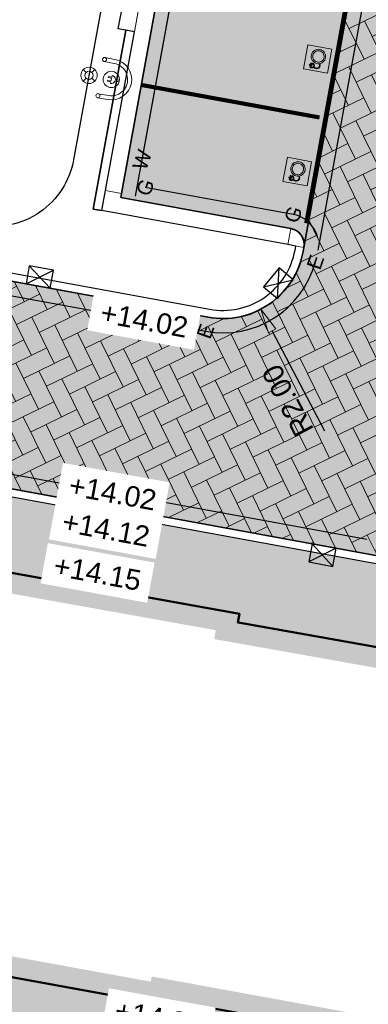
# Model space of a CAD drawing. Header units: metres. Extents: x 131295 to 132236, y 397710 to 398702.
# Tile 76 of 127: x 131583.52 to 131592.05, y 398171.45 to 398195.56. Entities that reach past the tile are written whole.
import ezdxf
from ezdxf.enums import TextEntityAlignment as Align

# ---------------------------------------------------------------- set-up
doc = ezdxf.new("R2010")
doc.units = ezdxf.units.M
for name, pattern in [('AL-MATERIAALS', [2, 1, -1]), ('MA-1-1', [2, 1, -1]), ('MA-1-3', [4, 1, -3])]:
    doc.linetypes.add(name, pattern=pattern)
doc.layers.get('Defpoints').update_dxf_attribs({"color": 128})
for name, color, linetype, lineweight in [('N-IE-beschermbeugel', 190, 'Continuous', 18), ('N-IE-laadpaal @ 0.2', 190, 'Continuous', 18), ('N-IE-markering 1 - 1 streep', 255, 'MA-1-1', 18), ('N-IE-markering 1 - 3 streep 0.10', 255, 'MA-1-3', 18), ('N-IE-verkeersbordpaal @ 0.2', 190, 'Continuous', 18), ('N-KO-tekst banden', 1, 'Continuous', 18), ('N-KO-trottoirband 180-200x250mm', 3, 'Continuous', 35), ('N-KO-trottoirband 380-400x250mm', 3, 'Continuous', 35), ('N-KO-trottoirband achterkant', 8, 'Continuous', 5), ('N-KO-wadiband 400x350mm', 6, 'Continuous', 35), ('N-KO-wadiband achterkant', 8, 'Continuous', 5), ('N-RI-trottoirkolk', 7, 'Continuous', 25), ("N-VH-arcering 'MAT' grijs 254", 254, 'Continuous', 18), ('N-VH-arcering betontegels blokverband', 8, 'Continuous', 5), ('N-VH-arcering betontegels halfsteensverband', 8, 'Continuous', 5), ('N-VH-arcering SBS KF keperverband', 8, 'Continuous', 5), ('N-VH-betontegel 600x400x80 mm', 8, 'Continuous', 5), ('X-AL-gebouw arcering', 253, 'Continuous', 18), ('X-AL-gebouw contour', 4, 'Continuous', 50), ('X-AL-maatvoering', 1, 'Continuous', 18), ('X-AL-materiaalscheiding', 1, 'AL-MATERIAALS', 18), ('X-AL-planhoogte', 190, 'Continuous', 25)]:
    doc.layers.add(name, color=color, linetype=linetype, lineweight=lineweight)
doc.layers.add("N-VH-arcering 'MAT' kleur 5 (roodbruin)", color=7, linetype='Continuous', lineweight=18, true_color=0xc5a6a0)
doc.layers.add('N-VH-arcering betontegels blokverband (blauw)', color=140, linetype='Continuous', lineweight=5, true_color=0x00bfff)
for name, color, linetype, plot in [('X-AL-contourlijnen', 30, 'Continuous', False), ('X-AL-hulplijn bandenlijnnummers', 30, 'Continuous', False), ('X-AL-hulplijn hoogtetekst', 190, 'Continuous', False)]:
    doc.layers.add(name, color=color, linetype=linetype, plot=plot)
doc.styles.add('CS Annotative', font='arial.ttf')
doc.dimstyles.new('CS Annotative', dxfattribs={"dimtxt": 2.5, "dimasz": 3, "dimexe": 0.18, "dimexo": 0.0625, "dimgap": 1, "dimtad": 1, "dimzin": 0, "dimdsep": 46, "dimtxsty": 'CS Annotative', "dimblk": 'CS Dimensionpijl', "dimcen": 0, "dimse1": 1, "dimse2": 1, "dimclrd": 256, "dimclre": 256, "dimclrt": 2, "dimadec": 0, "dimazin": 0, "dimtm": 1e-09, "dimtfac": 1, "dimtofl": 0, "dimtmove": 1, "dimatfit": 3, "dimfxl": 1, "dimtfillclr": 256, "dimtolj": 1, "dimtzin": 0, "dimarcsym": 0})

# ---------------------------------------------------------------- blocks, each defined once
blk = doc.blocks.new('CS tegel 600x400x80')
at = {"linetype": 'Continuous', "flags": 128}
blk.add_lwpolyline([(0.5999999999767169, 5.820766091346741e-11), (0.5999999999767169, 0.4000000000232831), (0, 0.4000000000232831), (0, 0)], close=True, dxfattribs=at)
blk = doc.blocks.new('*U85')
for p, q in [((-0.9807710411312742, -1.134939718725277), (-0.721638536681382, 2.60609628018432)), ((-2.68318061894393, 0.3362168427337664), (0.9807710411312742, 1.134939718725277))]:
    blk.add_line(p, q)
blk.add_lwpolyline([(-0.9807710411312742, -1.134939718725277), (0.9807710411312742, 1.134939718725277), (-0.721638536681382, 2.60609628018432), (-2.68318061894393, 0.3362168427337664)], close=True)
blk = doc.blocks.new('*U86')
for p, q in [((-1.027020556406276, 2.50154527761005), (1.470565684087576, -0.2956967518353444)), ((-1.470565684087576, 0.2956967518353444), (1.914110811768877, 1.910151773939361))]:
    blk.add_line(p, q)
blk.add_lwpolyline([(-1.470565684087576, 0.2956967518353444), (1.470565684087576, -0.2956967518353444), (1.914110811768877, 1.910151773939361), (-1.027020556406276, 2.50154527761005)], close=True)
blk = doc.blocks.new('*U87')
for p, q in [((1.027056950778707, -2.501530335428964), (-1.470569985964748, 0.2956753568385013)), ((1.470569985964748, -0.2956753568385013), (-1.914083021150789, -1.910179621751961))]:
    blk.add_line(p, q)
blk.add_lwpolyline([(1.470569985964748, -0.2956753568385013), (-1.470569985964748, 0.2956753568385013), (-1.914083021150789, -1.910179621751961), (1.027056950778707, -2.501530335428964)], close=True)
blk = doc.blocks.new('*U580')
at = {"ltscale": 5, "true_color": 0xffffff}
h = blk.add_hatch(color=7, dxfattribs=at)
h.dxf.hatch_style = 1
h.paths.add_polyline_path([(-0.420377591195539, 0.4381752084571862), (-0.4705795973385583, 0.4325543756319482), (-0.5179979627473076, 0.4177772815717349), (-0.5615034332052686, 0.3946246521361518), (-0.599966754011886, 0.3638772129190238), (-0.6322586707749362, 0.3263156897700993), (-0.6572499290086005, 0.2827208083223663), (-0.6738112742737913, 0.2338732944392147), (-0.6807013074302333, 0.1819289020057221), (-0.6774915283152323, 0.1312074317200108), (-0.6649303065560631, 0.08298728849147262), (-0.6437983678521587, 0.03839772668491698), (-0.6148764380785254, -0.001431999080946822), (-0.5789452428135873, -0.03537263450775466), (-0.5367855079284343, -0.06229492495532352), (-0.4891779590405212, -0.081069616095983), (-0.4375108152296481, -0.09049771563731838), (-0.3867047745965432, -0.08975312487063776), (-0.3734143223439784, -0.1232332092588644), (-0.3754729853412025, -0.1753770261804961), (-0.4011289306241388, -0.2209070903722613), (-0.4381904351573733, -0.2464275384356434), (-0.4632965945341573, -0.2531281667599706), (-0.4887988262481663, -0.2532949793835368), (-0.5145865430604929, -0.2476663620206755), (-0.5362386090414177, -0.238962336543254), (-0.5563657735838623, -0.2275057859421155), (-0.5752213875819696, -0.2136959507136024), (-0.5805632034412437, -0.207503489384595), (-0.5795705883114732, -0.2059081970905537), (-0.5786339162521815, -0.2043936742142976), (-0.5718742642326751, -0.1914560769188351), (-0.5644140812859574, -0.1540127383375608), (-0.5729085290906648, -0.1176118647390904), (-0.5966500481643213, -0.08669005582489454), (-0.6002696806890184, -0.08358648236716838), (-0.6038948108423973, -0.0804892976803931), (-0.6075313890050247, -0.07740569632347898), (-0.612970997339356, -0.07343984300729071), (-0.6186618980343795, -0.0720805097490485), (-0.6240693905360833, -0.07442971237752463), (-0.6298782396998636, -0.0805285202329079), (-0.6487674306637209, -0.1027390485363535), (-0.6695158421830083, -0.08503305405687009), (-0.6806894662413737, -0.07554863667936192), (-0.6902754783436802, -0.06781107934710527), (-0.6968519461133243, -0.06621045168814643), (-0.7026379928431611, -0.06842532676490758), (-0.7060880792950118, -0.07401209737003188), (-0.7063255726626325, -0.07814216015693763), (-0.6703704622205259, -0.1121946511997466), (-0.665700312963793, -0.1227004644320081), (-0.6945379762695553, -0.1566455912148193), (-0.696587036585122, -0.154911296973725), (-0.7258256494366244, -0.1300595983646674), (-0.7349357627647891, -0.1225186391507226), (-0.7403846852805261, -0.1202146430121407), (-0.7454576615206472, -0.1206581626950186), (-0.7497461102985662, -0.1238210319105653), (-0.7520661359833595, -0.1285479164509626), (-0.7515785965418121, -0.1335547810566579), (-0.7483364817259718, -0.1385536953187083), (-0.7459399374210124, -0.1407840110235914), (-0.7448643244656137, -0.141700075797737), (-0.7437855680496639, -0.1426125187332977), (-0.7082739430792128, -0.1728059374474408), (-0.7214480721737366, -0.1882899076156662), (-0.7279328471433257, -0.1959753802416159), (-0.7325492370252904, -0.2022149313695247), (-0.733736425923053, -0.2074015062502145), (-0.7318853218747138, -0.2123047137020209), (-0.7271337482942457, -0.2170553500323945), (-0.7216468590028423, -0.2217820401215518), (-0.7160879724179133, -0.2264216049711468), (-0.710410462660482, -0.2309053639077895), (-0.694416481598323, -0.2406360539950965), (-0.677217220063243, -0.2464797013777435), (-0.6588824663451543, -0.2485423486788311), (-0.6399315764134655, -0.2468920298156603), (-0.6223640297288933, -0.2416395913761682), (-0.6064615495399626, -0.2331066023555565), (-0.591760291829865, -0.2289892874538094), (-0.5769042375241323, -0.2387043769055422), (-0.5622204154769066, -0.2480950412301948), (-0.5472919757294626, -0.2567001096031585), (-0.51966086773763, -0.2684687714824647), (-0.4909461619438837, -0.2745404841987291), (-0.4612013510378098, -0.2741503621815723), (-0.4067925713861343, -0.2537326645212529), (-0.3623709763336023, -0.2009119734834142), (-0.3506975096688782, -0.1322629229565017), (-0.3649061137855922, -0.08523922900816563), (-0.3373891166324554, -0.07945123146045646), (-0.2917860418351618, -0.06038877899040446), (-0.250660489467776, -0.03334115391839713), (-0.2151417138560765, 0.0009109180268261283), (-0.1863589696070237, 0.04158671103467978), (-0.1654415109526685, 0.08790549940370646), (-0.1535410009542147, 0.1389355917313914), (-0.1517822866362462, 0.1904842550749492), (-0.1597653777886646, 0.2400962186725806), (-0.1767095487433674, 0.2866422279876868), (-0.2018340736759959, 0.3289930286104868), (-0.2343582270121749, 0.3660193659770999), (-0.2735012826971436, 0.3965919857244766), (-0.3184825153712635, 0.4195816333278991), (-0.3685211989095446, 0.4338590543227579)])
h.paths.add_polyline_path([(-0.5115166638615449, -0.01279165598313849), (-0.5447605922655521, 0.008437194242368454), (-0.5731404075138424, 0.03524479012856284), (-0.5960100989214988, 0.0667396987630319), (-0.6127079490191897, 0.1019730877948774), (-0.6226159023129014, 0.1400078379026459), (-0.6251480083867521, 0.1800206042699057), (-0.6196812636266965, 0.221234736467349), (-0.6065827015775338, 0.2598688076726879), (-0.5868795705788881, 0.2942390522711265), (-0.5613860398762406, 0.323892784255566), (-0.5309754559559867, 0.3482028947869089), (-0.4965867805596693, 0.3665037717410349), (-0.459168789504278, 0.3781644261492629), (-0.4195866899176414, 0.3825962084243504), (-0.3784995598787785, 0.3791764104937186), (-0.3388526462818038, 0.367864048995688), (-0.3033868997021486, 0.3497377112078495), (-0.2724989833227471, 0.325612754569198), (-0.2467904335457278, 0.2963454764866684), (-0.2269260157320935, 0.2628613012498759), (-0.2135490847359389, 0.2261145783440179), (-0.2072552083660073, 0.1870004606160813), (-0.2086461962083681, 0.1462300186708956), (-0.2180883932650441, 0.1057413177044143), (-0.2345895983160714, 0.06920170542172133), (-0.2572926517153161, 0.03711773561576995), (-0.285358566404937, 0.01005273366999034), (-0.3178781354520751, -0.01133487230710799), (-0.353897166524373, -0.02639111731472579), (-0.3924964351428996, -0.03451018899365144), (-0.4329069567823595, -0.03510242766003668), (-0.4739197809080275, -0.02761850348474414)], flags=16)
h.paths.add_polyline_path([(-0.5978581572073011, -0.1164074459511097), (-0.5930795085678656, -0.1240025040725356), (-0.5894650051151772, -0.1320853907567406), (-0.5870507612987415, -0.1406630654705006), (-0.5858728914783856, -0.1497424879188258), (-0.5859675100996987, -0.1593306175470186), (-0.5874172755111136, -0.1697367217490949), (-0.5901212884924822, -0.1799183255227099), (-0.5939780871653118, -0.1892090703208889), (-0.5989693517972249, -0.1975904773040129), (-0.6050767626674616, -0.2050440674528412), (-0.6122819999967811, -0.2115513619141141), (-0.6205667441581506, -0.2170938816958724), (-0.6299126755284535, -0.2216531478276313), (-0.6400320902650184, -0.2251280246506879), (-0.6495434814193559, -0.2271116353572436), (-0.6587575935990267, -0.227743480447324), (-0.6676768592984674, -0.2270635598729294), (-0.6763037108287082, -0.2251118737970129), (-0.6846405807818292, -0.2219284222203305), (-0.6926899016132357, -0.2175532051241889), (-0.700454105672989, -0.212026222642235), (-0.7079356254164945, -0.2053874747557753), (-0.6194739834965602, -0.1012370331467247), (-0.6107634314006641, -0.1026529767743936), (-0.6037648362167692, -0.1092932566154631)], flags=16)
at = {"layer": 'N-VH-arcering betontegels blokverband (blauw)'}
h = blk.add_hatch(color=256, dxfattribs=at)
h.dxf.hatch_style = 1
h.paths.add_polyline_path([(-0.08073832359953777, -0.4426977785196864), (0.08073832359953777, 0.4426977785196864), (-0.8046572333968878, 0.6041744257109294), (-0.9661338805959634, -0.2812211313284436)])
at = {"color": 7, "true_color": 0xffffff, "flags": 128}
for points in [[(-0.420377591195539, 0.4381752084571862), (-0.4705795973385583, 0.4325543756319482), (-0.5179979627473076, 0.4177772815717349), (-0.5615034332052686, 0.3946246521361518), (-0.599966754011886, 0.3638772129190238), (-0.6322586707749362, 0.3263156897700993), (-0.6572499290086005, 0.2827208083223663), (-0.6738112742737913, 0.2338732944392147), (-0.6807013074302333, 0.1819289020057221), (-0.6774915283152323, 0.1312074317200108), (-0.6649303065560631, 0.08298728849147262), (-0.6437983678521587, 0.03839772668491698), (-0.6148764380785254, -0.001431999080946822), (-0.5789452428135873, -0.03537263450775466), (-0.5367855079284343, -0.06229492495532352), (-0.4891779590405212, -0.081069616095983), (-0.4375108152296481, -0.09049771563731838), (-0.3867047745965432, -0.08975312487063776), (-0.3734143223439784, -0.1232332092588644), (-0.3754729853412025, -0.1753770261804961), (-0.4011289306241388, -0.2209070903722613), (-0.4381904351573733, -0.2464275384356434), (-0.4632965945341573, -0.2531281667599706), (-0.4887988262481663, -0.2532949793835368), (-0.5145865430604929, -0.2476663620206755), (-0.5362386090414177, -0.238962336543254), (-0.5563657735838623, -0.2275057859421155), (-0.5752213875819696, -0.2136959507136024), (-0.5805632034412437, -0.207503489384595), (-0.5795705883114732, -0.2059081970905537), (-0.5786339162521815, -0.2043936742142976), (-0.5718742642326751, -0.1914560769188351), (-0.5644140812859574, -0.1540127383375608), (-0.5729085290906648, -0.1176118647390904), (-0.5966500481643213, -0.08669005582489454), (-0.6002696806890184, -0.08358648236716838), (-0.6038948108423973, -0.0804892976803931), (-0.6075313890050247, -0.07740569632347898), (-0.612970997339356, -0.07343984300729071), (-0.6186618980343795, -0.0720805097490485), (-0.6240693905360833, -0.07442971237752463), (-0.6298782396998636, -0.0805285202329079), (-0.6487674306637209, -0.1027390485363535), (-0.6695158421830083, -0.08503305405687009), (-0.6806894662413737, -0.07554863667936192), (-0.6902754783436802, -0.06781107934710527), (-0.6968519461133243, -0.06621045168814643), (-0.7026379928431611, -0.06842532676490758), (-0.7060880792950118, -0.07401209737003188), (-0.7063255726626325, -0.07814216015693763), (-0.6703704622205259, -0.1121946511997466), (-0.665700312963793, -0.1227004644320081), (-0.6945379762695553, -0.1566455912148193), (-0.696587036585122, -0.154911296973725), (-0.7258256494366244, -0.1300595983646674), (-0.7349357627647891, -0.1225186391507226), (-0.7403846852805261, -0.1202146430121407), (-0.7454576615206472, -0.1206581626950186), (-0.7497461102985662, -0.1238210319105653), (-0.7520661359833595, -0.1285479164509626), (-0.7515785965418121, -0.1335547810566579), (-0.7483364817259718, -0.1385536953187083), (-0.7459399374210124, -0.1407840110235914), (-0.7448643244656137, -0.141700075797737), (-0.7437855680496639, -0.1426125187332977), (-0.7082739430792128, -0.1728059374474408), (-0.7214480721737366, -0.1882899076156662), (-0.7279328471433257, -0.1959753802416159), (-0.7325492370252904, -0.2022149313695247), (-0.733736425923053, -0.2074015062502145), (-0.7318853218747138, -0.2123047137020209), (-0.7271337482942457, -0.2170553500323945), (-0.7216468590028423, -0.2217820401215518), (-0.7160879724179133, -0.2264216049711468), (-0.710410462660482, -0.2309053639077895), (-0.694416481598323, -0.2406360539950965), (-0.677217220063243, -0.2464797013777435), (-0.6588824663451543, -0.2485423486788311), (-0.6399315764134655, -0.2468920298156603), (-0.6223640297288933, -0.2416395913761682), (-0.6064615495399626, -0.2331066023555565), (-0.591760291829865, -0.2289892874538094), (-0.5769042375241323, -0.2387043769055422), (-0.5622204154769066, -0.2480950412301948), (-0.5472919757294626, -0.2567001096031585), (-0.51966086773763, -0.2684687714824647), (-0.4909461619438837, -0.2745404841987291), (-0.4612013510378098, -0.2741503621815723), (-0.4067925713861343, -0.2537326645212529), (-0.3623709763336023, -0.2009119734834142), (-0.3506975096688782, -0.1322629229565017), (-0.3649061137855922, -0.08523922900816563), (-0.3373891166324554, -0.07945123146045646), (-0.2917860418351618, -0.06038877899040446), (-0.250660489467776, -0.03334115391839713), (-0.2151417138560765, 0.0009109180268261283), (-0.1863589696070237, 0.04158671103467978), (-0.1654415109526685, 0.08790549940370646), (-0.1535410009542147, 0.1389355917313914), (-0.1517822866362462, 0.1904842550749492), (-0.1597653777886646, 0.2400962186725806), (-0.1767095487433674, 0.2866422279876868), (-0.2018340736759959, 0.3289930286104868), (-0.2343582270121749, 0.3660193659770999), (-0.2735012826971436, 0.3965919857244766), (-0.3184825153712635, 0.4195816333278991), (-0.3685211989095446, 0.4338590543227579)], [(-0.5115166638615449, -0.01279165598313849), (-0.5447605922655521, 0.008437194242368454), (-0.5731404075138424, 0.03524479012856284), (-0.5960100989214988, 0.0667396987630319), (-0.6127079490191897, 0.1019730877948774), (-0.6226159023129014, 0.1400078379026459), (-0.6251480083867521, 0.1800206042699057), (-0.6196812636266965, 0.221234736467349), (-0.6065827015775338, 0.2598688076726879), (-0.5868795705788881, 0.2942390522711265), (-0.5613860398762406, 0.323892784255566), (-0.5309754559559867, 0.3482028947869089), (-0.4965867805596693, 0.3665037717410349), (-0.459168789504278, 0.3781644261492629), (-0.4195866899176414, 0.3825962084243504), (-0.3784995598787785, 0.3791764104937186), (-0.3388526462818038, 0.367864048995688), (-0.3033868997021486, 0.3497377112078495), (-0.2724989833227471, 0.325612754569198), (-0.2467904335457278, 0.2963454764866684), (-0.2269260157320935, 0.2628613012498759), (-0.2135490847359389, 0.2261145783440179), (-0.2072552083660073, 0.1870004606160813), (-0.2086461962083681, 0.1462300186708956), (-0.2180883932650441, 0.1057413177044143), (-0.2345895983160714, 0.06920170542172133), (-0.2572926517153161, 0.03711773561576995), (-0.285358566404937, 0.01005273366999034), (-0.3178781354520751, -0.01133487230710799), (-0.353897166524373, -0.02639111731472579), (-0.3924964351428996, -0.03451018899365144), (-0.4329069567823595, -0.03510242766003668), (-0.4739197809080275, -0.02761850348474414)], [(-0.5978581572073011, -0.1164074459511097), (-0.5930795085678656, -0.1240025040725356), (-0.5894650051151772, -0.1320853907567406), (-0.5870507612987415, -0.1406630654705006), (-0.5858728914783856, -0.1497424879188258), (-0.5859675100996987, -0.1593306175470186), (-0.5874172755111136, -0.1697367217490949), (-0.5901212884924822, -0.1799183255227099), (-0.5939780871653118, -0.1892090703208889), (-0.5989693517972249, -0.1975904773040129), (-0.6050767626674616, -0.2050440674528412), (-0.6122819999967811, -0.2115513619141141), (-0.6205667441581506, -0.2170938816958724), (-0.6299126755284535, -0.2216531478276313), (-0.6400320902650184, -0.2251280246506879), (-0.6495434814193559, -0.2271116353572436), (-0.6587575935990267, -0.227743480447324), (-0.6676768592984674, -0.2270635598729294), (-0.6763037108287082, -0.2251118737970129), (-0.6846405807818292, -0.2219284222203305), (-0.6926899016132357, -0.2175532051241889), (-0.700454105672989, -0.212026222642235), (-0.7079356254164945, -0.2053874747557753), (-0.6194739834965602, -0.1012370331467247), (-0.6107634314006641, -0.1026529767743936), (-0.6037648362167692, -0.1092932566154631)]]:
    blk.add_lwpolyline(points, close=True, dxfattribs=at)
at = {"layer": 'N-VH-arcering betontegels halfsteensverband', "flags": 128}
blk.add_lwpolyline([(-0.08073832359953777, -0.4426977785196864), (0.08073832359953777, 0.4426977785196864), (-0.8046572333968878, 0.6041744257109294), (-0.9661338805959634, -0.2812211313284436)], close=True, dxfattribs=at)
blk = doc.blocks.new('CS Laadpaal')
at = {"lineweight": 9, "flags": 128}
blk.add_lwpolyline([(0.09999999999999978, -0.9949874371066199), (0.09999999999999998, -0.4898979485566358, 0.3563939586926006), (0.5000000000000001, 0), (0.2999999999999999, 0), (0.3, 0.4000000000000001), (0.15, 0.4000000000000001), (0.1499999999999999, 0), (-0.1500000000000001, 0), (-0.15, 0.4000000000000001), (-0.3, 0.4000000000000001), (-0.3, 0), (-0.5000000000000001, 6.123233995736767e-17, 0.3563939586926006), (-0.1000000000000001, -0.4898979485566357), (-0.1000000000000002, -0.9949874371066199)], format="xyb", dxfattribs=at)
blk.add_circle((0, 0), 1)
blk = doc.blocks.new('CS beschermbeugel')
at = {"flags": 128}
for points in [[(-0.5000086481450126, 0.2500014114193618), (-0.4999999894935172, -1.411593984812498e-06, 0.9999999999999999), (0.4999999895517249, 1.411593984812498e-06), (0.4999913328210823, 0.2500014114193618)], [(0.3999913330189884, 0.2500038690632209), (0.3999999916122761, 1.129286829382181e-06, -0.9999999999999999), (-0.3999999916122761, -1.129286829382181e-06), (-0.4000086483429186, 0.2499988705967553)]]:
    blk.add_lwpolyline(points, format="xyb", dxfattribs=at)
for centre in [(-0.4500086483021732, 0.2499971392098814), (0.4499913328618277, 0.2499996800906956)]:
    blk.add_circle(centre, 0.04999999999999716)
blk = doc.blocks.new('CS Dimensionpijl')
h = blk.add_hatch(color=256)
h.dxf.hatch_style = 1
h.paths.add_polyline_path([(-1, -0.1666666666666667), (0, 0), (-1, 0.1666666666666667)])
at = {"flags": 128}
blk.add_lwpolyline([(0, 0.5), (0, -0.5)], dxfattribs=at)
blk.add_lwpolyline([(-1, -0.1666666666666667), (0, 0), (-1, 0.1666666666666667)], close=True, dxfattribs=at)
blk = doc.blocks.new('*D508')
at = {"layer": 'Defpoints', "color": 0, "transparency": 16777216}
for p in [(131588.4864471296, 398190.2403653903), (131589.4163058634, 398188.469669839)]:
    blk.add_point(p, dxfattribs=at)
at = {"layer": 'X-AL-maatvoering', "lineweight": -2, "transparency": 16777216}
blk.add_line((131590.9857120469, 398185.4811077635), (131589.6952634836, 398187.9384611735), dxfattribs=at)
at = {"layer": 'X-AL-maatvoering', "lineweight": -2, "transparency": 16777216, "xscale": 0.6000000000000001, "yscale": 0.6000000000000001, "zscale": 0.6000000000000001, "rotation": 117.7056508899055}
blk.add_blockref('CS Dimensionpijl', (131589.4163058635, 398188.4696698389), dxfattribs=at)
at = {"layer": 'X-AL-maatvoering', "color": 2, "transparency": 16777216, "insert": (131590.0768796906, 398186.2325040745), "char_height": 0.5, "attachment_point": 5, "rotation": 117.70565088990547, "style": 'CS Annotative'}
blk.add_mtext('\\A1;R2.00', dxfattribs=at)
blk = doc.blocks.new('CS Verkeersbordpaal')
at = {"flags": 128}
for points in [[(-0.7071067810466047, 0.7071067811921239), (-0.3535533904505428, 0.3535533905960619)], [(0.3535533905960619, 0.3535533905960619), (0.7071067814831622, 0.7071067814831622)], [(-0.7071067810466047, -0.7071067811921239), (-0.3535533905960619, -0.3535533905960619)], [(0.3535533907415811, -0.3535533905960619), (0.707106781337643, -0.7071067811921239)]]:
    blk.add_lwpolyline(points, dxfattribs=at)
for radius in [1, 0.5000000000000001]:
    blk.add_circle((0, 0), radius)

msp = doc.modelspace()

# ---------------------------------------------------------------- hatches: boundary and pattern name
at = {"layer": "N-VH-arcering 'MAT' grijs 254"}
h = msp.add_hatch(color=256, dxfattribs=at)
h.dxf.hatch_style = 1
edge = h.paths.add_edge_path()
edge.add_arc((131611.430863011, 398225.5436627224), 1.000000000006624, 79.65226826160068, 169.6522682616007, ccw=False)
edge.add_line((131611.610484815, 398226.5273984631), (131612.7821703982, 398226.3134586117))
edge.add_line((131612.7821703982, 398226.3134586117), (131613.8293740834, 398226.1197675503))
edge.add_line((131613.8293740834, 398226.1197675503), (131614.168502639, 398228.0425657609))
edge.add_line((131614.168502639, 398228.0425657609), (131602.6982103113, 398230.1369438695))
edge.add_arc((131602.8778321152, 398231.1206796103), 1.000000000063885, 161.0669942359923, 259.6522682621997, ccw=False)
edge.add_line((131601.931933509, 398231.4451419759), (131608.2000050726, 398249.7183248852))
edge.add_line((131608.2000050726, 398249.7183248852), (131606.4135850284, 398250.058049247))
edge.add_line((131606.4135850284, 398250.058049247), (131600.0431729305, 398231.4865150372))
edge.add_arc((131599.0972743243, 398231.810977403), 0.999999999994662, 259.6522682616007, 341.0669942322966, ccw=False)
edge.add_line((131598.9176525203, 398230.8272416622), (131592.0843891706, 398232.0749376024))
edge.add_line((131592.0843891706, 398232.0749376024), (131591.5997207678, 398230.668469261))
edge.add_line((131591.5997207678, 398230.668469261), (131592.0251684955, 398230.5218601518))
edge.add_line((131592.0251684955, 398230.5218601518), (131591.8895395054, 398230.1282758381))
edge.add_line((131591.8895395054, 398230.1282758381), (131596.8249366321, 398229.227114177))
edge.add_line((131596.8249366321, 398229.227114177), (131608.2660791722, 398227.1380585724))
edge.add_line((131608.2660791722, 398227.1380585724), (131605.5897142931, 398212.480396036))
edge.add_line((131605.5897142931, 398212.480396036), (131605.4639790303, 398211.7917810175))
edge.add_line((131605.4639790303, 398211.7917810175), (131603.2445683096, 398199.6383963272))
edge.add_line((131603.2445683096, 398199.6383963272), (131603.1188330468, 398198.9497813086))
edge.add_line((131603.1188330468, 398198.9497813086), (131599.8136342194, 398180.8481803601))
edge.add_line((131599.8136342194, 398180.8481803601), (131580.9629174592, 398184.2971932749))
edge.add_line((131580.9629174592, 398184.2971932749), (131580.9989130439, 398184.4939285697))
edge.add_line((131580.9989130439, 398184.4939285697), (131577.1597079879, 398185.1963658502))
edge.add_line((131577.1597079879, 398185.1963658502), (131574.6796128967, 398171.5887932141))
edge.add_line((131574.6796128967, 398171.5887932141), (131574.2877877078, 398169.4389604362))
edge.add_line((131574.2877877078, 398169.4389604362), (131574.197403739, 398168.9430494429))
edge.add_arc((131573.2136101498, 398169.1223541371), 0.999999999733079, 340.83084805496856, 349.6707371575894, ccw=False)
edge.add_line((131574.1581634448, 398168.7939959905), (131571.1959423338, 398160.2728865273))
edge.add_arc((131573.8064940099, 398164.3009158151), 4.79999999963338, 237.0528688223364, 258.6958681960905)
edge.add_line((131572.865613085, 398159.5940332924), (131574.1227174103, 398163.2102128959))
edge.add_arc((131575.0672707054, 398162.8818547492), 0.9999999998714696, 79.67073715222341, 160.8308480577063, ccw=False)
edge.add_line((131575.2465753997, 398163.8656483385), (131581.0582669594, 398162.8064184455))
edge.add_line((131581.0582669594, 398162.8064184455), (131581.746922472, 398162.6809051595))
edge.add_line((131581.746922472, 398162.6809051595), (131590.9945822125, 398160.9954410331))
edge.add_line((131590.9945822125, 398160.9954410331), (131591.6832377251, 398160.8699277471))
edge.add_line((131591.6832377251, 398160.8699277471), (131595.626652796, 398160.1512070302))
edge.add_line((131595.626652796, 398160.1512070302), (131595.6266853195, 398160.1513854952))
edge.add_line((131595.6266853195, 398160.1513854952), (131596.3153430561, 398160.0258844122))
edge.add_line((131596.3153430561, 398160.0258844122), (131605.5629983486, 398158.3403958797))
edge.add_line((131605.5629983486, 398158.3403958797), (131606.2516560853, 398158.2148947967))
edge.add_line((131606.2516560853, 398158.2148947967), (131612.3991652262, 398157.0942731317))
edge.add_line((131612.3991652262, 398157.0942731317), (131612.9439652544, 398160.2037306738))
edge.add_line((131612.9439652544, 398160.2037306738), (131601.2159321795, 398162.3259601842))
edge.add_line((131601.2159321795, 398162.3259601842), (131599.930937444, 398162.5601613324))
edge.add_arc((131600.1102421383, 398163.5439549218), 0.9999999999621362, 169.6522682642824, 259.6707371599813, ccw=False)
edge.add_line((131599.1265063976, 398163.7235767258), (131599.7756530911, 398167.2787620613))
edge.add_line((131599.7756530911, 398167.2787620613), (131603.0809089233, 398166.6763512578))
edge.add_line((131603.0809089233, 398166.6763512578), (131604.0130968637, 398171.7749451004))
edge.add_line((131604.0130968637, 398171.7749451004), (131600.7068579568, 398172.3786969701))
edge.add_line((131600.7068579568, 398172.3786969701), (131602.8551521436, 398184.1442717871))
edge.add_line((131602.8551521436, 398184.1442717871), (131606.1292799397, 398183.5463837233))
edge.add_line((131606.1292799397, 398183.5463837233), (131606.8878857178, 398187.6773079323))
edge.add_line((131606.8878857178, 398187.6773079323), (131603.6095637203, 398188.2759618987))
edge.add_line((131603.6095637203, 398188.2759618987), (131605.7469888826, 398199.9820102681))
edge.add_line((131605.7469888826, 398199.9820102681), (131608.9980150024, 398199.3883407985))
edge.add_line((131608.9980150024, 398199.3883407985), (131609.7549589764, 398203.5195684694))
edge.add_line((131609.7549589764, 398203.5195684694), (131606.5014004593, 398204.1137003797))
edge.add_line((131606.5014004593, 398204.1137003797), (131608.6487622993, 398215.8741690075))
edge.add_line((131608.6487622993, 398215.8741690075), (131611.8692342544, 398215.28607903))
edge.add_line((131611.8692342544, 398215.28607903), (131612.6170007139, 398219.4189826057))
edge.add_line((131612.6170007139, 398219.4189826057), (131609.403173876, 398220.0058591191))
edge.add_line((131609.403173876, 398220.0058591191), (131610.4471272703, 398225.7232845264))
h.paths.add_polyline_path([(131599.272, 398179), (131597.566, 398169.652), (131592.768, 398170.528), (131587.149, 398171.553), (131587.126, 398171.426), (131587.034, 398171.443), (131578.887, 398172.929), (131579.498, 398176.214), (131579.341, 398176.243), (131579.877, 398179.24), (131579.995, 398179.237), (131580.633, 398182.494), (131588.894, 398181.016), (131588.8560251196, 398180.7991434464), (131594.558, 398179.784), (131594.5740701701, 398179.8723859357)], flags=16)
h.paths.add_polyline_path([(131579.5873844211, 398182.6845722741), (131577.843995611, 398173.1190963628), (131576.822120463, 398173.3053417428), (131578.5655092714, 398182.8708176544)], flags=16)
h.paths.add_polyline_path([(131581.4159669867, 398170.6249699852), (131580.5886038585, 398166.0854650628), (131575.6696359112, 398166.9819885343), (131576.4969990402, 398171.5214934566)], flags=16)
h.paths.add_polyline_path([(131589.4338847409, 398169.1636367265), (131588.6065216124, 398164.6241318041), (131583.8351227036, 398165.4937595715), (131584.662485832, 398170.0332644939)], flags=16)
h.paths.add_polyline_path([(131597.4145483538, 398167.7090933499), (131596.5857219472, 398163.1698551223), (131591.8530404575, 398164.032426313), (131592.680403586, 398168.5719312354)], flags=16)
at = {"layer": "N-VH-arcering 'MAT' kleur 5 (roodbruin)"}
h = msp.add_hatch(color=256, dxfattribs=at)
h.dxf.hatch_style = 1
edge = h.paths.add_edge_path()
edge.add_line((131603.4787111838, 398227.8088847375), (131601.2077760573, 398228.2235382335))
edge.add_line((131601.2077760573, 398228.2235382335), (131601.0110289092, 398228.2594625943))
edge.add_line((131601.0110289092, 398228.2594625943), (131599.5354252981, 398228.5288953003))
edge.add_line((131599.5354252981, 398228.5288953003), (131599.3386781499, 398228.5648196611))
edge.add_line((131599.3386781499, 398228.5648196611), (131597.5760008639, 398228.8866695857))
edge.add_line((131597.5760008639, 398228.8866695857), (131596.6778918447, 398223.9679908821))
edge.add_line((131596.6778918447, 398223.9679908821), (131596.2197785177, 398221.459039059))
edge.add_line((131596.2197785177, 398221.459039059), (131590.4718807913, 398189.9794953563))
edge.add_line((131590.4718807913, 398189.9794953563), (131590.4539186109, 398189.8811217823))
edge.add_arc((131588.4864471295, 398190.2403653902), 2.000000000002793, 259.6307525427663, 349.65226826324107, ccw=False)
edge.add_line((131588.1264647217, 398188.2730289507), (131582.6861987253, 398189.268486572))
edge.add_line((131582.6861987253, 398189.268486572), (131582.6857327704, 398189.2683017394))
edge.add_line((131582.6857327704, 398189.2683017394), (131581.7858494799, 398184.3499459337))
edge.add_line((131581.7858494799, 398184.3499459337), (131592.2457825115, 398182.4361489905))
edge.add_line((131592.2457825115, 398182.4361489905), (131592.442516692, 398182.4001536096))
edge.add_line((131592.442516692, 398182.4001536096), (131593.9180230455, 398182.1301882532))
edge.add_line((131593.9180230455, 398182.1301882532), (131594.114757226, 398182.0941928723))
edge.add_line((131594.114757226, 398182.0941928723), (131595.0984407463, 398181.9142850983))
edge.add_line((131595.0984407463, 398181.9142850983), (131598.4931254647, 398200.5059739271))
edge.add_line((131598.4931254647, 398200.5059739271), (131600.7125051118, 398212.6593642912))
edge.add_line((131600.7125051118, 398212.6593642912), (131603.4787111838, 398227.8088847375))
h = msp.add_hatch(color=256, dxfattribs=at)
h.dxf.hatch_style = 1
edge = h.paths.add_edge_path()
edge.add_line((131592.3628939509, 398201.4259970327), (131588.0007972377, 398202.2224789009))
edge.add_line((131588.0007972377, 398202.2224789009), (131586.0069952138, 398191.3030121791))
edge.add_line((131586.0069952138, 398191.3030121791), (131585.9890330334, 398191.2046386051))
edge.add_line((131585.9890330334, 398191.2046386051), (131590.1502352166, 398190.4448383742))
edge.add_arc((131590.0783864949, 398190.0513440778), 0.4000000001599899, -10.347731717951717, 79.65226824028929, ccw=False)
edge.add_line((131590.4718807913, 398189.9794953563), (131596.2197785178, 398221.4590390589))
edge.add_arc((131595.8262842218, 398221.5308877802), 0.3999999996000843, 289.66410781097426, 349.6522682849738, ccw=False)
edge.add_line((131595.9608863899, 398221.154215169), (131592.3628939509, 398201.4259970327))
at = {"layer": 'N-VH-arcering SBS KF keperverband'}
h = msp.add_hatch(dxfattribs=at)
h.set_pattern_fill('CS-KF KEPERV', color=256, scale=20)
h.set_pattern_definition([(116.018774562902, (26375.62930064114, 79453.50666762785), (-0.5616727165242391, 0.1931935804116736), [1.26, -0.42]), (206.018774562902, (26375.44506107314, 79453.8841007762), (0.561672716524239, -0.1931935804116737), [1.26, -0.42])])
edge = h.paths.add_edge_path()
edge.add_line((131603.4787111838, 398227.8088847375), (131601.2077760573, 398228.2235382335))
edge.add_line((131601.2077760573, 398228.2235382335), (131601.0110289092, 398228.2594625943))
edge.add_line((131601.0110289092, 398228.2594625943), (131599.5354252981, 398228.5288953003))
edge.add_line((131599.5354252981, 398228.5288953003), (131599.3386781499, 398228.5648196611))
edge.add_line((131599.3386781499, 398228.5648196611), (131597.5760008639, 398228.8866695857))
edge.add_line((131597.5760008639, 398228.8866695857), (131596.6778918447, 398223.9679908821))
edge.add_line((131596.6778918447, 398223.9679908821), (131596.2197785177, 398221.459039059))
edge.add_line((131596.2197785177, 398221.459039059), (131590.4718807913, 398189.9794953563))
edge.add_line((131590.4718807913, 398189.9794953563), (131590.4539186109, 398189.8811217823))
edge.add_arc((131588.4864471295, 398190.2403653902), 2.000000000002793, 259.6307525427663, 349.65226826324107, ccw=False)
edge.add_line((131588.1264647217, 398188.2730289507), (131582.6861987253, 398189.268486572))
edge.add_line((131582.6861987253, 398189.268486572), (131582.6857327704, 398189.2683017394))
edge.add_line((131582.6857327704, 398189.2683017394), (131581.7858494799, 398184.3499459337))
edge.add_line((131581.7858494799, 398184.3499459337), (131592.2457825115, 398182.4361489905))
edge.add_line((131592.2457825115, 398182.4361489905), (131592.442516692, 398182.4001536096))
edge.add_line((131592.442516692, 398182.4001536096), (131593.9180230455, 398182.1301882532))
edge.add_line((131593.9180230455, 398182.1301882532), (131594.114757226, 398182.0941928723))
edge.add_line((131594.114757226, 398182.0941928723), (131595.0984407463, 398181.9142850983))
edge.add_line((131595.0984407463, 398181.9142850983), (131598.4931254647, 398200.5059739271))
edge.add_line((131598.4931254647, 398200.5059739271), (131600.7125051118, 398212.6593642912))
edge.add_line((131600.7125051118, 398212.6593642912), (131603.4787111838, 398227.8088847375))

# ---------------------------------------------------------------- linework, layer by layer
at = {"layer": 'N-IE-markering 1 - 1 streep', "const_width": 0.1, "flags": 128}
msp.add_lwpolyline([(131586.4919740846, 398193.9590986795), (131590.855778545, 398193.1623049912)], dxfattribs=at)
at = {"layer": 'N-IE-markering 1 - 3 streep 0.10', "const_width": 0.1, "flags": 128}
msp.add_lwpolyline([(131590.5293263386, 398190.5724703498), (131596.0639593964, 398220.8840262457)], dxfattribs=at)
at = {"layer": 'N-KO-trottoirband 180-200x250mm'}
for points in [[(131602.9220858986, 398198.9857056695), (131599.6977460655, 398181.3269456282, -0.4143192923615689), (131599.4068179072, 398181.1259333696), (131580.9989128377, 398184.4939274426)], [(131578.1284563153, 398190.1024603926), (131588.1264647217, 398188.2730289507, 0.4143235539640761), (131590.4539186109, 398189.8811217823), (131590.4718807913, 398189.9794953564)]]:
    msp.add_lwpolyline(points, format="xyb", dxfattribs=at)
at = {"layer": 'N-KO-trottoirband 380-400x250mm'}
msp.add_lwpolyline([(131590.4718807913, 398189.9794953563, 0.4142135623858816), (131590.1502352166, 398190.4448383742), (131585.9890330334, 398191.204638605), (131586.0069952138, 398191.3030121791)], format="xyb", dxfattribs=at)
at = {"layer": 'N-KO-trottoirband achterkant'}
for points in [[(131603.1188330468, 398198.9497813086), (131599.8136342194, 398180.8481803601), (131580.9629174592, 398184.2971932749), (131580.9989128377, 398184.4939274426)], [(131590.078386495, 398190.0513440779), (131585.5236900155, 398190.8829930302), (131585.6135009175, 398191.3748609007), (131586.0069952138, 398191.3030121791)]]:
    msp.add_lwpolyline(points, dxfattribs=at)
at = {"layer": 'N-KO-trottoirband achterkant', "flags": 128}
msp.add_lwpolyline([(131590.4718807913, 398189.9794953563), (131590.078386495, 398190.0513440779), (131590.1502352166, 398190.4448383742)], dxfattribs=at)
at = {"layer": 'N-KO-trottoirband achterkant'}
msp.add_lwpolyline([(131578.1284563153, 398190.1024603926), (131578.164454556, 398190.2991940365), (131588.1624629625, 398188.4697625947, 0.4143235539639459), (131590.2571714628, 398189.9170461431), (131590.2751336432, 398190.0154197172)], format="xyb", dxfattribs=at)
at = {"layer": 'N-KO-wadiband 400x350mm'}
msp.add_lwpolyline([(131586.0069952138, 398191.3030121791), (131591.5752711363, 398221.7988201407)], dxfattribs=at)
at = {"layer": 'N-KO-wadiband achterkant'}
msp.add_lwpolyline([(131585.6135009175, 398191.3748609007), (131591.18177684, 398221.8706688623)], dxfattribs=at)
at = {"layer": 'X-AL-contourlijnen', "flags": 128}
for points in [[(131606.4135850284, 398250.058049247), (131600.0431729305, 398231.4865150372, -0.3709767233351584), (131598.9176525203, 398230.8272416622), (131592.0843891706, 398232.0749376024), (131591.5997207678, 398230.668469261), (131592.0251684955, 398230.5218601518), (131591.8895395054, 398230.1282758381), (131596.8249366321, 398229.227114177), (131608.2660791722, 398227.1380585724), (131605.5897142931, 398212.480396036), (131605.4639790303, 398211.7917810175), (131603.2445683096, 398199.6383963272), (131603.1188330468, 398198.9497813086), (131599.8136342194, 398180.8481803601), (131580.9629174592, 398184.2971932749), (131580.9989130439, 398184.4939285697), (131577.1597079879, 398185.1963658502), (131574.6796128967, 398171.5887932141), (131574.2877877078, 398169.4389604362)], [(131589.5471932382, 398224.712201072), (131577.8754020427, 398190.84161098), (131578.3008497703, 398190.6950018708), (131578.164454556, 398190.2991940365), (131588.1624629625, 398188.4697625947, 0.4143235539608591), (131590.2571714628, 398189.9170461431), (131590.2751336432, 398190.0154197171), (131590.078386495, 398190.0513440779), (131585.5236900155, 398190.8829930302), (131585.31710551, 398190.9207136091), (131585.7571789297, 398193.3308661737), (131586.1164225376, 398195.2983376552), (131585.929512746, 398195.3324657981), (131586.0372858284, 398195.9227072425)]]:
    msp.add_lwpolyline(points, format="xyb", dxfattribs=at)
for points in [[(131603.4787111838, 398227.8088847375), (131601.2077760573, 398228.2235382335), (131601.0110289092, 398228.2594625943), (131599.5354252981, 398228.5288953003), (131599.3386781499, 398228.5648196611), (131597.5760008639, 398228.8866695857), (131596.6778918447, 398223.9679908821), (131596.2197785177, 398221.459039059), (131590.4718807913, 398189.9794953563), (131590.4539186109, 398189.8811217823, -0.4143235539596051), (131588.1264647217, 398188.2730289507), (131582.6861987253, 398189.268486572), (131582.6857327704, 398189.2683017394), (131581.7858494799, 398184.3499459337), (131592.2457825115, 398182.4361489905), (131592.442516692, 398182.4001536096), (131593.9180230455, 398182.1301882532), (131594.114757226, 398182.0941928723), (131595.0984407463, 398181.9142850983), (131598.4931254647, 398200.5059739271), (131600.7125051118, 398212.6593642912)], [(131592.3628939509, 398201.4259970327), (131588.0007972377, 398202.2224789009), (131586.0069952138, 398191.3030121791), (131585.9890330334, 398191.2046386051), (131590.1502352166, 398190.4448383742, -0.4142135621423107), (131590.4718807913, 398189.9794953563), (131596.2197785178, 398221.4590390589, -0.2678938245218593), (131595.9608863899, 398221.154215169)], [(131589.804257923, 398219.3369308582), (131588.7274182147, 398213.4393967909, -0.4142135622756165), (131588.4947467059, 398213.2785740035), (131588.307836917, 398213.3127021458, 0.4142135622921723), (131588.0751654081, 398213.1518793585), (131587.8542305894, 398211.9418843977, 0.4142135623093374), (131588.0150533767, 398211.7092128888), (131588.2019631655, 398211.6750847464, -0.4142135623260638), (131588.3627859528, 398211.4424132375), (131585.8685721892, 398197.7823387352), (131585.8534693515, 398197.6996249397, -0.4142135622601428), (131585.6207978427, 398197.5388021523), (131585.4338880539, 398197.5729302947, 0.4142135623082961), (131585.201216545, 398197.4121075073), (131584.9802817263, 398196.2021125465, 0.4142135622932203), (131585.1411045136, 398195.9694410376), (131585.3280143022, 398195.9353128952, -0.4142135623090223), (131585.4888370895, 398195.7026413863), (131584.8363118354, 398192.1289526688, -0.4143235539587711), (131582.5088579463, 398190.5208598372), (131581.3302751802, 398190.7365164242, -0.4591277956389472), (131579.7993787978, 398193.3554489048), (131588.8396703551, 398219.5896407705, -0.9270951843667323)]]:
    msp.add_lwpolyline(points, format="xyb", close=True, dxfattribs=at)
for points in [[(131586.3230070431, 398195.2606170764), (131586.1164225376, 398195.2983376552), (131585.7571789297, 398193.3308661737), (131585.31710551, 398190.9207136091), (131585.5236900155, 398190.8829930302), (131585.6135009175, 398191.3748609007)], [(131599.272, 398179), (131597.566, 398169.652), (131592.768, 398170.528), (131587.149, 398171.553), (131587.126, 398171.426), (131587.034, 398171.443), (131578.887, 398172.929), (131579.498, 398176.214), (131579.341, 398176.243), (131579.877, 398179.24), (131579.995, 398179.237), (131580.633, 398182.494), (131588.894, 398181.016), (131588.8560251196, 398180.7991434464), (131594.558, 398179.784), (131594.5740701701, 398179.8723859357)]]:
    msp.add_lwpolyline(points, close=True, dxfattribs=at)
at = {"layer": 'X-AL-gebouw arcering', "const_width": 0.5}
msp.add_lwpolyline([(131586.9246468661, 398171.7170704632), (131579.1786592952, 398173.1299264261), (131579.789556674, 398176.4143746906), (131579.6308589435, 398176.4436882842), (131580.0852938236, 398178.9846236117), (131580.199744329, 398178.9817138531), (131580.8310608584, 398182.2045946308), (131588.604783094, 398180.8137749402), (131588.5666381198, 398180.5959470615), (131588.869490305, 398180.5428150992), (131594.7594097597, 398179.4942111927), (131594.7751482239, 398179.5807727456), (131598.9813171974, 398178.7997047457), (131597.3649488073, 398169.9428397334), (131592.8129017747, 398170.7739346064), (131586.9476092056, 398171.8438625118)], close=True, dxfattribs=at)
at = {"layer": 'X-AL-gebouw contour'}
msp.add_lwpolyline([(131587.034, 398171.443), (131578.887, 398172.929), (131579.498, 398176.214), (131579.341, 398176.243), (131579.877, 398179.24), (131579.995, 398179.237), (131580.633, 398182.494), (131588.894, 398181.016), (131588.856, 398180.799), (131588.913, 398180.789), (131594.558, 398179.784), (131594.574, 398179.872), (131594.63, 398179.862), (131599.272, 398179), (131597.566, 398169.652), (131592.768, 398170.528), (131587.149, 398171.553), (131587.126, 398171.426)], close=True, dxfattribs=at)
at = {"layer": 'X-AL-hulplijn bandenlijnnummers'}
for points in [[(131586.5129623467, 398192.1255067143), (131591.7040324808, 398220.5554696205)], [(131592.0136731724, 398182.8344268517), (131582.242309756, 398184.622239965)]]:
    msp.add_lwpolyline(points, dxfattribs=at)
for points in [[(131590.8104079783, 398190.2145756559, 0.3013545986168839), (131590.213102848, 398190.7891458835), (131586.5879864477, 398191.4510613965)], [(131578.3605598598, 398189.7041791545), (131588.0634678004, 398187.9287450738, 0.3896086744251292), (131590.7539779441, 398189.6232722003)]]:
    msp.add_lwpolyline(points, format="xyb", dxfattribs=at)
at = {"layer": 'X-AL-hulplijn hoogtetekst'}
msp.add_lwpolyline([(131586.3513027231, 398191.2401445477), (131591.9195786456, 398221.7359525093)], dxfattribs=at)
at = {"layer": 'X-AL-hulplijn hoogtetekst', "flags": 128}
msp.add_lwpolyline([(131590.8227069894, 398189.9155109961), (131596.5640990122, 398221.3962425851)], dxfattribs=at)
at = {"layer": 'X-AL-materiaalscheiding', "flags": 128}
for points in [[(131590.4718807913, 398189.9794953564), (131596.2197785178, 398221.459039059)], [(131585.7571789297, 398193.3308661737), (131586.1164225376, 398195.2983376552)], [(131585.5236900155, 398190.8829930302), (131585.31710551, 398190.9207136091), (131585.7571789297, 398193.3308661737)]]:
    msp.add_lwpolyline(points, dxfattribs=at)

# ---------------------------------------------------------------- block references
at = {"layer": 'N-IE-beschermbeugel', "rotation": 79.65226826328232}
msp.add_blockref('CS beschermbeugel', (131585.7572020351, 398194.0932618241), dxfattribs=at)
at = {"layer": 'N-IE-laadpaal @ 0.2', "xscale": 0.2, "yscale": 0.2, "zscale": 0.2, "rotation": 79.65}
msp.add_blockref('CS Laadpaal', (131585.7572020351, 398194.0932618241), dxfattribs=at)
at = {"layer": 'N-IE-verkeersbordpaal @ 0.2', "xscale": 0.2, "yscale": 0.2, "zscale": 0.2}
msp.add_blockref('CS Verkeersbordpaal', (131585.2131176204, 398194.1926070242), dxfattribs=at)
at = {"layer": 'N-RI-trottoirkolk', "xscale": 0.2, "yscale": 0.2, "zscale": 0.2, "rotation": 1}
for name, p in [('*U86', (131583.964967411, 398189.0344980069)), ('*U85', (131590.0222920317, 398188.9592797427)), ('*U87', (131590.9670104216, 398182.6701189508))]:
    msp.add_blockref(name, p, dxfattribs=at)
at = {"layer": 'N-VH-arcering betontegels blokverband', "xscale": 0.667, "yscale": 0.667, "zscale": 0.667}
for p in [(131591.106964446, 398194.5395869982), (131590.604592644, 398191.7850229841)]:
    msp.add_blockref('*U580', p, dxfattribs=at)
at = {"layer": 'N-VH-betontegel 600x400x80 mm', "rotation": 79.65226826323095}
msp.add_blockref('CS tegel 600x400x80', (131586.3230070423, 398195.2606170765), dxfattribs=at)

# ---------------------------------------------------------------- texts
at = {"layer": 'N-KO-tekst banden', "style": 'CS Annotative'}
for s, height, p in [('W', 0.3599999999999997, (131586.5129623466, 398192.1255067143)), ('G', 0.3599999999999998, (131586.5879864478, 398191.4510613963)), ('G', 0.3599999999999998, (131590.213102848, 398190.7891458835)), ('E', 0.3599999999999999, (131590.7539779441, 398189.6232722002)), ('E', 0.3599999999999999, (131588.0634678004, 398187.9287450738))]:
    msp.add_text(s, height=height, rotation=71.0187745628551, dxfattribs=at).set_placement(p, align=Align.MIDDLE)

# ---------------------------------------------------------------- dimensions: what is measured, and where the dimension line sits
at = {"layer": 'X-AL-maatvoering'}
dim = msp.add_radius_dim(center=(131588.4864471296, 398190.2403653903), mpoint=(131589.4163058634, 398188.469669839), dimstyle='CS Annotative', dxfattribs=at)
dim.commit()
dim.dimension.update_dxf_attribs({"geometry": '*D508', "text_midpoint": (131590.4799665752, 398186.4441801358)})

# ---------------------------------------------------------------- next in the draw order: texts
at = {"layer": 'X-AL-planhoogte', "char_height": 0.5, "attachment_point": 5, "style": 'CS Annotative', "bg_fill": 2}
for s, insert, rotation in [('+14.02', (131586.5645675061, 398188.2030132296), 349.63158613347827), ('+14.02', (131585.7906292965, 398183.9730232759), 349.63158613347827), ('+14.12', (131585.6286500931, 398183.0877195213), 349.63158613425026), ('+14.15', (131585.4201503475, 398182.0091169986), 349.63158613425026), ('+14.20', (131586.9159509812, 398171.1135494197), 349.6847541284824)]:
    msp.add_mtext(s, dxfattribs=dict(at, insert=insert, rotation=rotation))

doc.saveas('drawing.dxf')
